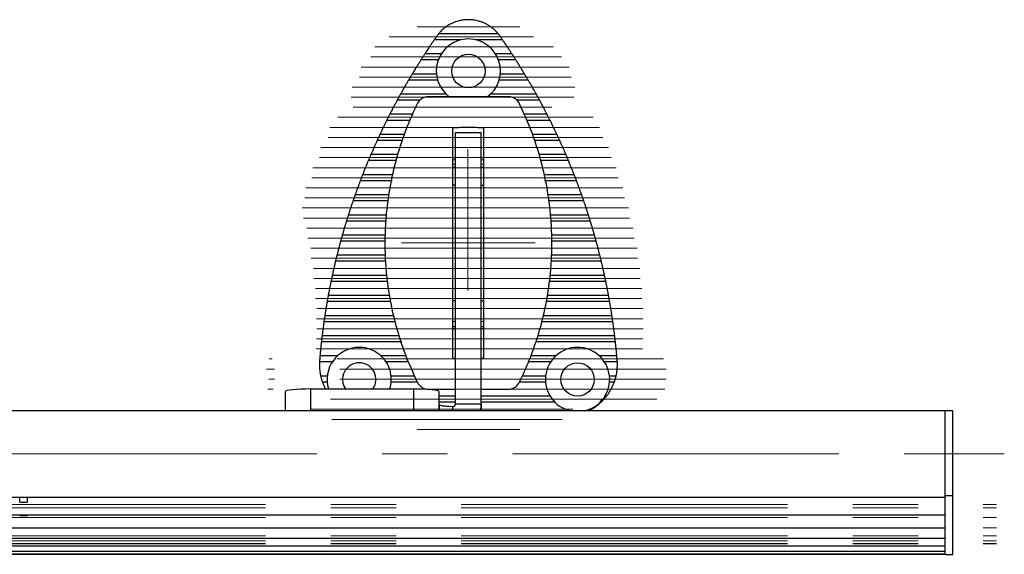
# Model space of a CAD drawing. Header units: millimetres. Extents: x 8 to 273, y 79 to 264.
# Tile 7 of 9: x 153 to 192, y 122 to 143. Entities that reach past the tile are written whole.
import ezdxf

# ---------------------------------------------------------------- set-up
doc = ezdxf.new("R2010")
doc.units = ezdxf.units.MM
doc.linetypes.add('CENTERX2', pattern=[20.32, 12.7, -2.54, 2.54, -2.54])
doc.layers.add('FORMAT', color=7, linetype='Continuous')

msp = doc.modelspace()

# ---------------------------------------------------------------- linework, layer by layer
at = {"color": 7, "linetype": 'Continuous', "lineweight": 25}
for p, q in [((170.453, 142.306), (169.416, 142.306)), ((171.905, 142.542), (169.585, 142.542)), ((172.075, 142.306), (171.037, 142.306)), ((169.572, 141.522), (168.896, 141.522)), ((169.688, 141.757), (169.047, 141.757)), ((172.443, 141.757), (171.803, 141.757)), ((172.595, 141.522), (171.919, 141.522)), ((169.546, 140.737), (168.416, 140.737)), ((169.501, 140.972), (168.556, 140.972)), ((173.075, 140.737), (171.944, 140.737)), ((172.935, 140.972), (171.99, 140.972)), ((169.881, 140.188), (168.102, 140.188)), ((172.288, 140.091), (169.202, 140.091)), ((173.389, 140.188), (171.61, 140.188)), ((170.763, 138.891), (170.728, 138.891)), ((170.245, 138.691), (171.245, 138.691)), ((170.145, 137.726), (170.245, 137.726)), ((171.245, 137.726), (171.345, 137.726)), ((170.243, 137.349), (170.142, 137.33)), ((170.245, 137.445), (170.145, 137.46)), ((171.348, 137.461), (171.248, 137.445)), ((171.348, 137.33), (171.248, 137.348)), ((167.777, 136.814), (166.536, 136.814)), ((170.229, 136.641), (170.145, 136.641)), ((171.261, 136.641), (171.345, 136.641)), ((174.955, 136.814), (173.714, 136.814)), ((171.245, 135.408), (171.261, 135.399)), ((171.261, 135.16), (171.245, 135.172)), ((171.245, 133.71), (171.261, 133.722)), ((171.261, 133.483), (171.245, 133.474)), ((170.229, 132.141), (170.145, 132.141)), ((171.261, 132.141), (171.345, 132.141)), ((170.142, 131.452), (170.242, 131.433)), ((170.245, 131.337), (170.145, 131.322)), ((171.247, 131.433), (171.349, 131.452)), ((171.348, 131.321), (171.248, 131.336)), ((170.245, 131.056), (170.145, 131.056)), ((171.345, 131.056), (171.245, 131.056)), ((168.16, 130.537), (165.022, 130.537)), ((165.644, 129.988), (164.967, 129.988)), ((176.523, 129.988), (175.846, 129.988)), ((165.447, 129.753), (164.948, 129.753)), ((170.145, 129.914), (170.245, 129.908)), ((171.245, 129.908), (171.345, 129.914)), ((176.543, 129.753), (176.044, 129.753)), ((165.252, 129.203), (164.996, 129.203)), ((176.495, 129.203), (176.238, 129.203)), ((165.25, 128.968), (165.065, 128.968)), ((176.425, 128.968), (176.241, 128.968)), ((163.608, 128.596), (163.608, 127.853)), ((164.608, 128.702), (168.608, 128.702)), ((169.202, 128.691), (170.245, 128.691)), ((169.608, 127.853), (169.608, 128.596)), ((171.245, 128.691), (172.288, 128.691)), ((176.121, 128.419), (176.061, 128.419)), ((169.988, 128.029), (170.145, 128.024)), ((170.145, 127.853), (170.145, 128.024)), ((171.245, 128.112), (170.245, 128.112)), ((171.245, 128.112), (171.245, 127.853)), ((175.905, 128.183), (175.874, 128.183)), ((189.308, 127.853), (9.908, 127.853)), ((189.608, 127.853), (189.308, 127.853)), ((189.308, 124.549), (189.308, 127.853)), ((189.308, 124.806), (189.308, 127.853)), ((189.608, 124.549), (189.608, 127.853)), ((189.308, 124.549), (189.308, 124.806)), ((9.908, 124.483), (189.308, 124.483)), ((153.278, 124.297), (153.278, 124.483)), ((153.278, 124.297), (153.578, 124.297)), ((153.578, 124.297), (153.578, 124.483)), ((189.308, 124.549), (189.608, 124.549)), ((189.308, 122.258), (189.308, 124.549)), ((189.608, 122.258), (189.608, 124.549)), ((9.908, 123.802), (189.308, 123.802)), ((153.278, 123.776), (153.278, 123.802)), ((153.278, 123.776), (153.578, 123.776)), ((153.578, 123.776), (153.578, 123.802)), ((9.908, 123.297), (189.308, 123.297)), ((9.908, 122.892), (189.308, 122.892)), ((9.908, 122.585), (189.308, 122.585)), ((9.908, 122.379), (189.308, 122.379)), ((9.908, 122.274), (189.308, 122.274)), ((9.908, 122.269), (189.308, 122.269)), ((189.308, 122.258), (189.608, 122.258))]:
    msp.add_line(p, q, dxfattribs=at)
at = {"color": 8, "linetype": 'Continuous', "lineweight": 25}
for p, q in [((168.86, 139.952), (167.973, 139.952)), ((173.518, 139.952), (172.633, 139.952)), ((168.461, 139.168), (167.565, 139.168)), ((168.568, 139.403), (167.684, 139.403)), ((173.807, 139.403), (172.912, 139.403)), ((173.925, 139.168), (173.014, 139.168)), ((168.164, 138.383), (167.191, 138.383)), ((168.248, 138.619), (167.3, 138.619)), ((174.191, 138.619), (173.243, 138.619)), ((174.3, 138.383), (173.319, 138.383)), ((167.987, 137.834), (166.948, 137.834)), ((174.543, 137.834), (173.496, 137.834)), ((167.93, 137.599), (166.848, 137.599)), ((174.642, 137.599), (173.567, 137.599)), ((167.799, 137.049), (166.626, 137.049)), ((174.864, 137.049), (173.691, 137.049)), ((167.651, 136.265), (166.335, 136.265)), ((175.156, 136.265), (173.841, 136.265)), ((167.618, 136.029), (166.253, 136.029)), ((175.237, 136.029), (173.871, 136.029)), ((167.545, 135.48), (166.072, 135.48)), ((175.419, 135.48), (173.942, 135.48)), ((167.53, 135.245), (165.998, 135.245)), ((175.492, 135.245), (173.963, 135.245)), ((167.501, 134.696), (165.836, 134.696)), ((175.654, 134.696), (173.991, 134.696)), ((167.5, 134.46), (165.771, 134.46)), ((175.72, 134.46), (173.991, 134.46)), ((167.509, 133.911), (165.628, 133.911)), ((175.863, 133.911), (173.984, 133.911)), ((167.521, 133.676), (165.57, 133.676)), ((175.92, 133.676), (173.969, 133.676)), ((167.571, 133.126), (165.445, 133.126)), ((176.045, 133.126), (173.926, 133.126)), ((167.601, 132.891), (165.395, 132.891)), ((176.095, 132.891), (173.892, 132.891)), ((167.672, 132.342), (165.288, 132.342)), ((176.202, 132.342), (173.815, 132.342)), ((167.715, 132.106), (165.246, 132.106)), ((176.244, 132.106), (173.781, 132.106)), ((167.839, 131.557), (165.157, 131.557)), ((176.334, 131.557), (173.65, 131.557)), ((167.892, 131.322), (165.122, 131.322)), ((176.369, 131.322), (173.593, 131.322)), ((168.051, 130.773), (165.05, 130.773)), ((176.441, 130.773), (173.447, 130.773)), ((176.468, 130.537), (173.371, 130.537)), ((168.316, 129.988), (167.346, 129.988)), ((174.144, 129.988), (173.175, 129.988)), ((168.417, 129.753), (167.544, 129.753)), ((173.947, 129.753), (173.084, 129.753)), ((168.653, 129.203), (167.738, 129.203)), ((173.752, 129.203), (172.843, 129.203)), ((168.755, 128.968), (167.741, 128.968)), ((173.75, 128.968), (172.739, 128.968)), ((164.608, 127.853), (164.608, 128.702)), ((168.608, 128.702), (168.608, 127.853)), ((170.245, 128.419), (169.608, 128.419)), ((173.93, 128.419), (171.245, 128.419)), ((170.245, 128.183), (169.608, 128.183)), ((169.621, 127.853), (169.621, 128.078)), ((174.116, 128.183), (171.245, 128.183))]:
    msp.add_line(p, q, dxfattribs=at)
at = {"color": 7, "linetype": 'Continuous', "lineweight": 25, "flags": 128}
for points in [[(170.142, 137.643), (170.24, 137.628), (170.243, 137.627)], [(171.247, 137.627), (171.251, 137.628), (171.348, 137.643)], [(170.142, 131.139), (170.24, 131.154), (170.243, 131.155)], [(171.247, 131.155), (171.251, 131.154), (171.348, 131.139)], [(164.608, 128.702), (164.413, 128.7), (164.225, 128.694), (164.052, 128.684), (163.901, 128.671), (163.776, 128.655), (163.684, 128.637), (163.627, 128.617), (163.608, 128.596)], [(169.608, 128.596), (169.588, 128.617), (169.532, 128.637), (169.439, 128.655), (169.315, 128.671), (169.163, 128.684), (168.99, 128.694), (168.803, 128.7), (168.608, 128.702)], [(169.621, 128.078), (169.618, 128.079), (169.615, 128.08), (169.613, 128.082), (169.611, 128.083), (169.61, 128.084), (169.609, 128.085), (169.608, 128.086), (169.608, 128.087)]]:
    msp.add_lwpolyline(points, dxfattribs=at)
at = {"color": 7, "linetype": 'Continuous', "lineweight": 25}
for centre in [(170.745, 141.091), (174.995, 129.072)]:
    msp.add_circle(centre, 0.65, dxfattribs=at)
for centre, radius, start, end in [((170.745, 141.091), 1.25, 90, 234.2258), ((170.745, 141.091), 1.25, 306.0744, 90), ((166.495, 129.072), 1.25, 90, 197.2389), ((166.495, 129.072), 1.25, 342.7611, 90), ((174.995, 129.072), 1.25, 90, 257.2287), ((174.995, 129.072), 1.25, 282.7713, 90), ((166.495, 129.072), 0.65, 90, 214.7445), ((166.495, 129.072), 0.65, 325.2555, 90)]:
    msp.add_arc(centre, radius, start, end, dxfattribs=at)
for points, knots in [([(171.905, 142.542), (171.894, 142.555), (171.871, 142.582), (171.825, 142.633), (171.769, 142.689), (171.707, 142.743), (171.647, 142.79), (171.572, 142.844), (171.48, 142.901), (171.37, 142.956), (171.264, 143), (171.155, 143.035), (171.052, 143.06), (170.956, 143.077), (170.869, 143.087), (170.779, 143.091), (170.689, 143.091), (170.601, 143.085), (170.484, 143.07), (170.365, 143.044), (170.246, 143.006), (170.151, 142.97), (170.058, 142.926), (169.968, 142.875), (169.882, 142.819), (169.801, 142.758), (169.724, 142.691), (169.663, 142.631), (169.617, 142.58), (169.596, 142.554), (169.585, 142.542)], [0, 0, 0, 0, 0.025314, 0.051463, 0.084149, 0.117757, 0.142676, 0.167793, 0.219111, 0.261225, 0.303665, 0.346899, 0.390381, 0.422446, 0.454675, 0.487555, 0.520731, 0.55281, 0.58512, 0.650925, 0.688334, 0.725907, 0.764048, 0.802455, 0.839468, 0.876971, 0.914044, 0.952282, 0.975832, 1, 1, 1, 1]), ([(169.416, 142.306), (169.406, 142.292), (169.386, 142.264), (169.352, 142.213), (169.315, 142.159), (169.274, 142.099), (169.231, 142.035), (169.186, 141.967), (169.14, 141.898), (169.102, 141.84), (169.071, 141.792), (169.055, 141.769), (169.047, 141.757)], [0, 0, 0, 0, 0.095488, 0.193974, 0.289341, 0.386837, 0.495655, 0.607293, 0.721883, 0.840291, 0.919301, 1, 1, 1, 1]), ([(169.516, 142.451), (169.509, 142.44), (169.494, 142.42), (169.473, 142.389), (169.452, 142.359), (169.432, 142.33), (169.421, 142.314), (169.416, 142.306)], [0, 0, 0, 0, 0.1973078, 0.4005936, 0.5932818, 0.7926329, 1, 1, 1, 1]), ([(169.585, 142.542), (169.579, 142.534), (169.567, 142.519), (169.543, 142.488), (169.526, 142.464), (169.516, 142.451)], [0, 0, 0, 0, 0.293853, 0.60004, 1, 1, 1, 1]), ([(171.974, 142.451), (171.967, 142.461), (171.953, 142.481), (171.929, 142.513), (171.914, 142.531), (171.905, 142.542)], [0, 0, 0, 0, 0.29332, 0.595819, 1, 1, 1, 1]), ([(172.075, 142.306), (172.066, 142.319), (172.048, 142.345), (172.013, 142.396), (171.988, 142.432), (171.974, 142.451)], [0, 0, 0, 0, 0.31761, 0.633657, 1, 1, 1, 1]), ([(172.443, 141.757), (172.434, 141.771), (172.416, 141.799), (172.383, 141.849), (172.347, 141.903), (172.308, 141.961), (172.266, 142.024), (172.221, 142.091), (172.176, 142.159), (172.135, 142.218), (172.101, 142.268), (172.083, 142.293), (172.075, 142.306)], [0, 0, 0, 0, 0.093557, 0.190054, 0.283497, 0.379038, 0.485494, 0.594604, 0.70907, 0.827147, 0.91256, 1, 1, 1, 1]), ([(168.896, 141.522), (168.887, 141.508), (168.869, 141.48), (168.837, 141.429), (168.803, 141.375), (168.766, 141.316), (168.727, 141.253), (168.685, 141.186), (168.644, 141.119), (168.609, 141.06), (168.579, 141.011), (168.563, 140.985), (168.556, 140.972)], [0, 0, 0, 0, 0.095054, 0.193077, 0.288024, 0.385167, 0.491606, 0.600831, 0.712405, 0.827609, 0.912751, 1, 1, 1, 1]), ([(169.047, 141.757), (169.039, 141.744), (169.023, 141.719), (168.99, 141.668), (168.96, 141.622), (168.936, 141.584), (168.915, 141.552), (168.903, 141.533), (168.896, 141.522)], [0, 0, 0, 0, 0.192183, 0.383515, 0.600031, 0.71334, 0.830324, 1, 1, 1, 1]), ([(172.595, 141.522), (172.587, 141.534), (172.57, 141.56), (172.538, 141.61), (172.509, 141.656), (172.484, 141.694), (172.463, 141.726), (172.45, 141.746), (172.443, 141.757)], [0, 0, 0, 0, 0.190604, 0.380372, 0.594946, 0.708195, 0.825039, 1, 1, 1, 1]), ([(172.935, 140.972), (172.927, 140.986), (172.91, 141.014), (172.88, 141.064), (172.847, 141.117), (172.811, 141.175), (172.773, 141.238), (172.732, 141.304), (172.691, 141.37), (172.653, 141.429), (172.62, 141.481), (172.603, 141.508), (172.595, 141.522)], [0, 0, 0, 0, 0.093339, 0.189596, 0.282835, 0.378242, 0.482618, 0.589635, 0.701055, 0.815933, 0.906744, 1, 1, 1, 1]), ([(168.416, 140.737), (168.408, 140.723), (168.391, 140.695), (168.362, 140.646), (168.331, 140.591), (168.297, 140.533), (168.261, 140.47), (168.223, 140.404), (168.186, 140.339), (168.153, 140.28), (168.124, 140.228), (168.109, 140.201), (168.102, 140.188)], [0, 0, 0, 0, 0.094675, 0.192292, 0.286875, 0.383715, 0.488086, 0.595219, 0.704117, 0.81649, 0.90698, 1, 1, 1, 1]), ([(168.556, 140.972), (168.548, 140.96), (168.533, 140.935), (168.503, 140.884), (168.47, 140.829), (168.438, 140.776), (168.423, 140.749), (168.416, 140.737)], [0, 0, 0, 0, 0.191659, 0.382567, 0.594991, 0.81874, 1, 1, 1, 1]), ([(173.075, 140.737), (173.067, 140.75), (173.053, 140.775), (173.023, 140.825), (172.99, 140.88), (172.958, 140.933), (172.942, 140.96), (172.935, 140.972)], [0, 0, 0, 0, 0.190251, 0.379764, 0.590484, 0.814041, 1, 1, 1, 1]), ([(173.389, 140.188), (173.381, 140.201), (173.366, 140.229), (173.338, 140.278), (173.308, 140.332), (173.275, 140.39), (173.24, 140.452), (173.203, 140.516), (173.166, 140.582), (173.131, 140.641), (173.1, 140.695), (173.083, 140.723), (173.075, 140.737)], [0, 0, 0, 0, 0.093149, 0.189193, 0.282255, 0.377549, 0.480111, 0.585307, 0.694036, 0.806094, 0.901616, 1, 1, 1, 1]), ([(167.973, 139.952), (167.966, 139.941), (167.953, 139.916), (167.929, 139.872), (167.903, 139.822), (167.873, 139.767), (167.841, 139.705), (167.807, 139.641), (167.773, 139.576), (167.741, 139.514), (167.71, 139.454), (167.693, 139.42), (167.684, 139.403)], [0, 0, 0, 0, 0.083199, 0.169932, 0.258688, 0.355636, 0.454984, 0.559865, 0.667708, 0.773565, 0.88294, 1, 1, 1, 1]), ([(168.102, 140.188), (168.099, 140.182), (168.089, 140.165), (168.069, 140.129), (168.041, 140.078), (168.011, 140.023), (167.987, 139.979), (167.976, 139.959), (167.973, 139.952)], [0, 0, 0, 0, 0.0927278, 0.2682639, 0.4655152, 0.6800827, 0.8972287, 1, 1, 1, 1]), ([(169.202, 140.091), (169.175, 140.09), (169.118, 140.087), (169.037, 140.065), (168.959, 140.031), (168.889, 139.984), (168.828, 139.925), (168.783, 139.867), (168.761, 139.826), (168.753, 139.811)], [0, 0, 0, 0, 0.149168, 0.3026616, 0.4518293, 0.605323, 0.7544902, 0.9079832, 1, 1, 1, 1]), ([(172.737, 139.811), (172.724, 139.835), (172.696, 139.885), (172.641, 139.948), (172.576, 140.003), (172.503, 140.045), (172.423, 140.075), (172.351, 140.089), (172.305, 140.09), (172.288, 140.091)], [0, 0, 0, 0, 0.149166, 0.302658, 0.451824, 0.605315, 0.754483, 0.907977, 1, 1, 1, 1]), ([(173.518, 139.952), (173.514, 139.958), (173.505, 139.975), (173.485, 140.012), (173.457, 140.063), (173.427, 140.119), (173.403, 140.162), (173.392, 140.182), (173.389, 140.188)], [0, 0, 0, 0, 0.09659, 0.271815, 0.468077, 0.681871, 0.899457, 1, 1, 1, 1]), ([(173.807, 139.403), (173.797, 139.423), (173.78, 139.456), (173.751, 139.512), (173.723, 139.565), (173.693, 139.623), (173.66, 139.686), (173.626, 139.75), (173.593, 139.813), (173.56, 139.873), (173.535, 139.92), (173.522, 139.944), (173.518, 139.952)], [0, 0, 0, 0, 0.13217, 0.220788, 0.31151, 0.409628, 0.510213, 0.615507, 0.723813, 0.829346, 0.938462, 1, 1, 1, 1]), ([(168.753, 139.811), (168.651, 139.594), (168.447, 139.159), (168.193, 138.495), (167.927, 137.67), (167.694, 136.692), (167.55, 135.675), (167.496, 134.819), (167.492, 134.108), (167.536, 133.253), (167.663, 132.255), (167.915, 131.147), (168.263, 130.048), (168.583, 129.345), (168.753, 128.971)], [0, 0, 0, 0, 0.064151, 0.128303, 0.189832, 0.295841, 0.39681, 0.463776, 0.525112, 0.586642, 0.69265, 0.793619, 0.890077, 1, 1, 1, 1]), ([(172.737, 128.971), (172.839, 129.188), (173.043, 129.622), (173.297, 130.286), (173.563, 131.111), (173.797, 132.09), (173.94, 133.106), (173.995, 133.963), (173.998, 134.673), (173.955, 135.529), (173.827, 136.527), (173.576, 137.635), (173.228, 138.733), (172.908, 139.437), (172.737, 139.811)], [0, 0, 0, 0, 0.064151, 0.128303, 0.189832, 0.295841, 0.39681, 0.463776, 0.525112, 0.586642, 0.69265, 0.793619, 0.890077, 1, 1, 1, 1]), ([(167.565, 139.168), (167.558, 139.154), (167.545, 139.127), (167.52, 139.078), (167.494, 139.024), (167.466, 138.966), (167.436, 138.904), (167.405, 138.841), (167.374, 138.777), (167.346, 138.717), (167.32, 138.663), (167.307, 138.634), (167.3, 138.619)], [0, 0, 0, 0, 0.094051, 0.190989, 0.284971, 0.381318, 0.482308, 0.586024, 0.69043, 0.798069, 0.897357, 1, 1, 1, 1]), ([(167.684, 139.403), (167.677, 139.391), (167.665, 139.366), (167.639, 139.316), (167.612, 139.262), (167.585, 139.208), (167.572, 139.181), (167.565, 139.168)], [0, 0, 0, 0, 0.190505, 0.380437, 0.585863, 0.799876, 1, 1, 1, 1]), ([(173.925, 139.168), (173.919, 139.18), (173.907, 139.205), (173.882, 139.255), (173.855, 139.308), (173.828, 139.362), (173.814, 139.39), (173.807, 139.403)], [0, 0, 0, 0, 0.189387, 0.37821, 0.582319, 0.796146, 1, 1, 1, 1]), ([(174.191, 138.619), (174.185, 138.632), (174.172, 138.659), (174.149, 138.708), (174.123, 138.761), (174.096, 138.819), (174.067, 138.88), (174.036, 138.943), (174.005, 139.006), (173.976, 139.066), (173.948, 139.122), (173.933, 139.152), (173.925, 139.168)], [0, 0, 0, 0, 0.092837, 0.188521, 0.281294, 0.376409, 0.475996, 0.578211, 0.682443, 0.789804, 0.89307, 1, 1, 1, 1]), ([(170.728, 138.891), (170.631, 138.89), (170.436, 138.888), (170.242, 138.874), (170.145, 138.867)], [0, 0, 0, 0, 0.499511, 1, 1, 1, 1]), ([(170.145, 129.914), (170.145, 130.014), (170.145, 130.311), (170.145, 130.815), (170.145, 131.426), (170.145, 131.939), (170.145, 132.353), (170.145, 132.768), (170.145, 133.29), (170.145, 133.919), (170.145, 134.445), (170.145, 135.098), (170.145, 135.878), (170.145, 136.885), (170.145, 137.886), (170.145, 138.54), (170.145, 138.867)], [0, 0, 0, 0, 0.03421, 0.102733, 0.171469, 0.240396, 0.274903, 0.309444, 0.378615, 0.44798, 0.517539, 0.552366, 0.663839, 0.775609, 0.887646, 1, 1, 1, 1]), ([(171.345, 138.867), (171.248, 138.874), (171.054, 138.888), (170.86, 138.89), (170.763, 138.891)], [0, 0, 0, 0, 0.499455, 1, 1, 1, 1]), ([(171.345, 129.914), (171.345, 130.014), (171.345, 130.311), (171.345, 130.815), (171.345, 131.426), (171.345, 131.939), (171.345, 132.353), (171.345, 132.768), (171.345, 133.29), (171.345, 133.919), (171.345, 134.445), (171.345, 135.098), (171.345, 135.878), (171.345, 136.885), (171.345, 137.886), (171.345, 138.54), (171.345, 138.867)], [0, 0, 0, 0, 0.03421, 0.102733, 0.171469, 0.240396, 0.274903, 0.309444, 0.378615, 0.44798, 0.517539, 0.552366, 0.663839, 0.775609, 0.887646, 1, 1, 1, 1]), ([(167.191, 138.383), (167.185, 138.37), (167.173, 138.344), (167.152, 138.297), (167.129, 138.246), (167.103, 138.19), (167.076, 138.129), (167.048, 138.066), (167.021, 138.003), (166.995, 137.943), (166.969, 137.884), (166.955, 137.851), (166.948, 137.834)], [0, 0, 0, 0, 0.093784, 0.182139, 0.272669, 0.368705, 0.467227, 0.568808, 0.673299, 0.775201, 0.880378, 1, 1, 1, 1]), ([(167.3, 138.619), (167.296, 138.611), (167.288, 138.593), (167.269, 138.553), (167.245, 138.502), (167.22, 138.448), (167.202, 138.407), (167.193, 138.389), (167.191, 138.383)], [0, 0, 0, 0, 0.1162963, 0.2963125, 0.4927049, 0.7007316, 0.9088392, 1, 1, 1, 1]), ([(170.245, 128.112), (170.245, 128.163), (170.245, 128.357), (170.245, 128.656), (170.245, 128.989), (170.245, 129.2), (170.245, 129.52), (170.245, 129.989), (170.245, 130.613), (170.245, 131.282), (170.245, 132.074), (170.245, 133.002), (170.245, 134.072), (170.245, 135.18), (170.245, 136.319), (170.245, 137.487), (170.245, 138.29), (170.245, 138.691)], [0, 0, 0, 0, 0.012667, 0.048246, 0.083459, 0.118663, 0.153943, 0.224452, 0.295067, 0.365643, 0.436168, 0.530104, 0.624087, 0.718153, 0.812165, 0.906088, 1, 1, 1, 1]), ([(171.245, 128.112), (171.245, 128.163), (171.245, 128.357), (171.245, 128.656), (171.245, 128.989), (171.245, 129.2), (171.245, 129.52), (171.245, 129.989), (171.245, 130.613), (171.245, 131.282), (171.245, 132.074), (171.245, 133.002), (171.245, 134.072), (171.245, 135.18), (171.245, 136.319), (171.245, 137.487), (171.245, 138.29), (171.245, 138.691)], [0, 0, 0, 0, 0.012667, 0.048246, 0.083459, 0.118663, 0.153943, 0.224452, 0.295067, 0.365643, 0.436168, 0.530104, 0.624087, 0.718153, 0.812165, 0.906088, 1, 1, 1, 1]), ([(174.3, 138.383), (174.296, 138.391), (174.288, 138.409), (174.269, 138.449), (174.246, 138.501), (174.221, 138.555), (174.202, 138.595), (174.193, 138.613), (174.191, 138.619)], [0, 0, 0, 0, 0.119502, 0.299114, 0.494611, 0.702091, 0.910688, 1, 1, 1, 1]), ([(174.543, 137.834), (174.538, 137.844), (174.529, 137.865), (174.513, 137.904), (174.492, 137.951), (174.469, 138.005), (174.443, 138.064), (174.416, 138.125), (174.388, 138.188), (174.36, 138.249), (174.335, 138.307), (174.314, 138.351), (174.304, 138.375), (174.3, 138.383)], [0, 0, 0, 0, 0.072851, 0.147068, 0.236887, 0.328953, 0.425808, 0.5252, 0.627014, 0.731771, 0.833393, 0.938332, 1, 1, 1, 1]), ([(166.948, 137.834), (166.942, 137.822), (166.932, 137.797), (166.911, 137.748), (166.888, 137.695), (166.866, 137.64), (166.854, 137.613), (166.848, 137.599)], [0, 0, 0, 0, 0.1896047, 0.3787874, 0.5788547, 0.7852003, 1, 1, 1, 1]), ([(174.642, 137.599), (174.637, 137.611), (174.627, 137.635), (174.606, 137.685), (174.584, 137.738), (174.565, 137.782), (174.552, 137.814), (174.546, 137.827), (174.543, 137.834)], [0, 0, 0, 0, 0.188517, 0.376622, 0.575458, 0.781421, 0.888635, 1, 1, 1, 1]), ([(166.848, 137.599), (166.843, 137.585), (166.831, 137.558), (166.811, 137.51), (166.789, 137.456), (166.766, 137.399), (166.741, 137.338), (166.716, 137.276), (166.691, 137.213), (166.667, 137.153), (166.645, 137.097), (166.633, 137.065), (166.626, 137.049)], [0, 0, 0, 0, 0.093561, 0.189958, 0.283469, 0.379434, 0.477825, 0.578922, 0.679776, 0.783689, 0.889783, 1, 1, 1, 1]), ([(174.864, 137.049), (174.859, 137.063), (174.848, 137.089), (174.829, 137.138), (174.808, 137.191), (174.786, 137.248), (174.761, 137.308), (174.736, 137.37), (174.711, 137.432), (174.686, 137.492), (174.662, 137.55), (174.649, 137.582), (174.642, 137.599)], [0, 0, 0, 0, 0.092596, 0.1879959, 0.2805459, 0.3755309, 0.4728331, 0.5727639, 0.673458, 0.7771339, 0.8863668, 1, 1, 1, 1]), ([(166.626, 137.049), (166.623, 137.041), (166.615, 137.021), (166.599, 136.979), (166.579, 136.927), (166.559, 136.875), (166.544, 136.836), (166.538, 136.819), (166.536, 136.814)], [0, 0, 0, 0, 0.136273, 0.319235, 0.513957, 0.716179, 0.917445, 1, 1, 1, 1]), ([(174.955, 136.814), (174.951, 136.823), (174.944, 136.843), (174.927, 136.885), (174.908, 136.937), (174.887, 136.989), (174.873, 137.028), (174.866, 137.045), (174.864, 137.049)], [0, 0, 0, 0, 0.1388929, 0.3214258, 0.51538, 0.7172291, 0.918969, 1, 1, 1, 1]), ([(166.536, 136.814), (166.53, 136.799), (166.52, 136.772), (166.501, 136.723), (166.482, 136.671), (166.461, 136.614), (166.439, 136.553), (166.416, 136.491), (166.394, 136.43), (166.373, 136.372), (166.352, 136.314), (166.341, 136.282), (166.335, 136.265)], [0, 0, 0, 0, 0.103593, 0.1932254, 0.2851689, 0.3803233, 0.4780307, 0.5768935, 0.6786131, 0.7774375, 0.8793495, 1, 1, 1, 1]), ([(175.156, 136.265), (175.152, 136.276), (175.144, 136.298), (175.129, 136.34), (175.112, 136.388), (175.092, 136.443), (175.07, 136.502), (175.048, 136.563), (175.025, 136.625), (175.003, 136.684), (174.983, 136.74), (174.966, 136.783), (174.958, 136.806), (174.955, 136.814)], [0, 0, 0, 0, 0.078894, 0.159504, 0.250164, 0.343192, 0.43883, 0.537054, 0.636014, 0.737848, 0.836499, 0.938263, 1, 1, 1, 1]), ([(166.335, 136.265), (166.331, 136.253), (166.322, 136.229), (166.305, 136.18), (166.287, 136.127), (166.269, 136.076), (166.258, 136.044), (166.254, 136.031), (166.253, 136.029)], [0, 0, 0, 0, 0.188791, 0.377286, 0.573134, 0.773347, 0.970492, 1, 1, 1, 1]), ([(175.237, 136.029), (175.233, 136.042), (175.225, 136.066), (175.208, 136.115), (175.19, 136.167), (175.172, 136.218), (175.161, 136.25), (175.156, 136.263), (175.156, 136.265)], [0, 0, 0, 0, 0.188083, 0.375878, 0.570929, 0.770994, 0.968835, 1, 1, 1, 1]), ([(166.253, 136.029), (166.248, 136.016), (166.239, 135.99), (166.223, 135.941), (166.205, 135.888), (166.186, 135.831), (166.166, 135.771), (166.146, 135.71), (166.126, 135.649), (166.107, 135.591), (166.09, 135.538), (166.079, 135.502), (166.073, 135.485), (166.072, 135.48)], [0, 0, 0, 0, 0.093158, 0.189106, 0.28223, 0.377878, 0.474257, 0.57333, 0.671377, 0.772354, 0.868745, 0.968172, 1, 1, 1, 1]), ([(175.419, 135.48), (175.415, 135.493), (175.406, 135.52), (175.391, 135.568), (175.374, 135.621), (175.355, 135.677), (175.336, 135.737), (175.315, 135.798), (175.295, 135.859), (175.276, 135.916), (175.258, 135.969), (175.245, 136.006), (175.239, 136.025), (175.237, 136.029)], [0, 0, 0, 0, 0.092398, 0.187561, 0.279928, 0.374804, 0.470342, 0.568514, 0.666422, 0.767202, 0.864342, 0.964527, 1, 1, 1, 1]), ([(166.072, 135.48), (166.069, 135.471), (166.062, 135.45), (166.048, 135.406), (166.032, 135.354), (166.016, 135.302), (166.005, 135.266), (166, 135.249), (165.998, 135.245)], [0, 0, 0, 0, 0.1528198, 0.3376385, 0.5304039, 0.7277516, 0.9239186, 1, 1, 1, 1]), ([(170.229, 135.425), (170.232, 135.427), (170.237, 135.429), (170.243, 135.432), (170.245, 135.433)], [0, 0, 0, 0, 0.642607, 1, 1, 1, 1]), ([(175.492, 135.245), (175.489, 135.255), (175.483, 135.276), (175.469, 135.32), (175.453, 135.372), (175.437, 135.423), (175.425, 135.46), (175.42, 135.476), (175.419, 135.48)], [0, 0, 0, 0, 0.1549119, 0.339323, 0.5314599, 0.7285624, 0.925152, 1, 1, 1, 1]), ([(165.998, 135.245), (165.993, 135.229), (165.985, 135.2), (165.969, 135.149), (165.953, 135.096), (165.936, 135.039), (165.918, 134.979), (165.9, 134.918), (165.883, 134.858), (165.866, 134.801), (165.85, 134.745), (165.841, 134.713), (165.836, 134.696)], [0, 0, 0, 0, 0.1122484, 0.2028482, 0.2958746, 0.3902049, 0.4871377, 0.5837972, 0.6832631, 0.7797266, 0.8791339, 1, 1, 1, 1]), ([(175.654, 134.696), (175.651, 134.707), (175.644, 134.731), (175.632, 134.775), (175.617, 134.825), (175.601, 134.88), (175.584, 134.939), (175.566, 135), (175.548, 135.06), (175.531, 135.118), (175.514, 135.172), (175.502, 135.214), (175.495, 135.236), (175.492, 135.245)], [0, 0, 0, 0, 0.0838577, 0.1697612, 0.260989, 0.3546834, 0.4492163, 0.5463687, 0.643031, 0.7425034, 0.8388984, 0.9382515, 1, 1, 1, 1]), ([(165.836, 134.696), (165.833, 134.684), (165.826, 134.66), (165.813, 134.611), (165.798, 134.559), (165.784, 134.508), (165.775, 134.476), (165.772, 134.463), (165.771, 134.46)], [0, 0, 0, 0, 0.188186, 0.376178, 0.568849, 0.764345, 0.957942, 1, 1, 1, 1]), ([(175.72, 134.46), (175.716, 134.472), (175.71, 134.496), (175.696, 134.545), (175.682, 134.597), (175.668, 134.647), (175.659, 134.679), (175.655, 134.693), (175.654, 134.696)], [0, 0, 0, 0, 0.187639, 0.37509, 0.567155, 0.762531, 0.956633, 1, 1, 1, 1]), ([(165.771, 134.46), (165.767, 134.447), (165.76, 134.421), (165.747, 134.373), (165.733, 134.32), (165.718, 134.263), (165.702, 134.203), (165.687, 134.143), (165.671, 134.083), (165.657, 134.026), (165.643, 133.974), (165.634, 133.936), (165.629, 133.917), (165.628, 133.911)], [0, 0, 0, 0, 0.092843, 0.188437, 0.281259, 0.37666, 0.471511, 0.569049, 0.664932, 0.76365, 0.858491, 0.956227, 1, 1, 1, 1]), ([(175.863, 133.911), (175.86, 133.924), (175.853, 133.95), (175.841, 133.998), (175.828, 134.051), (175.813, 134.107), (175.798, 134.167), (175.782, 134.227), (175.766, 134.287), (175.751, 134.343), (175.737, 134.396), (175.727, 134.434), (175.721, 134.454), (175.72, 134.46)], [0, 0, 0, 0, 0.092261, 0.187253, 0.279494, 0.374303, 0.46852, 0.565378, 0.661148, 0.759711, 0.855093, 0.953376, 1, 1, 1, 1]), ([(165.628, 133.911), (165.625, 133.901), (165.62, 133.879), (165.608, 133.833), (165.596, 133.781), (165.583, 133.731), (165.575, 133.695), (165.571, 133.68), (165.57, 133.676)], [0, 0, 0, 0, 0.166094, 0.352022, 0.542884, 0.736333, 0.928778, 1, 1, 1, 1]), ([(175.92, 133.676), (175.918, 133.686), (175.912, 133.708), (175.901, 133.754), (175.889, 133.806), (175.876, 133.856), (175.868, 133.891), (175.864, 133.907), (175.863, 133.911)], [0, 0, 0, 0, 0.167706, 0.35328, 0.543652, 0.736946, 0.929742, 1, 1, 1, 1]), ([(165.57, 133.676), (165.566, 133.659), (165.559, 133.629), (165.546, 133.575), (165.534, 133.522), (165.521, 133.465), (165.507, 133.405), (165.493, 133.345), (165.48, 133.286), (165.468, 133.23), (165.456, 133.175), (165.449, 133.144), (165.445, 133.126)], [0, 0, 0, 0, 0.119495, 0.210795, 0.304616, 0.398216, 0.494453, 0.589381, 0.68707, 0.78177, 0.879305, 1, 1, 1, 1]), ([(170.245, 133.449), (170.242, 133.45), (170.236, 133.453), (170.231, 133.456), (170.229, 133.457)], [0, 0, 0, 0, 0.56302, 1, 1, 1, 1]), ([(176.045, 133.126), (176.043, 133.139), (176.037, 133.164), (176.027, 133.209), (176.016, 133.26), (176.004, 133.316), (175.99, 133.375), (175.977, 133.435), (175.963, 133.494), (175.95, 133.551), (175.937, 133.604), (175.927, 133.645), (175.922, 133.667), (175.92, 133.676)], [0, 0, 0, 0, 0.087782, 0.1779, 0.269503, 0.363653, 0.457254, 0.553496, 0.648372, 0.746003, 0.840716, 0.938272, 1, 1, 1, 1]), ([(165.445, 133.126), (165.443, 133.115), (165.437, 133.091), (165.427, 133.042), (165.416, 132.991), (165.406, 132.941), (165.399, 132.908), (165.396, 132.894), (165.395, 132.891)], [0, 0, 0, 0, 0.187716, 0.375318, 0.565623, 0.757561, 0.948402, 1, 1, 1, 1]), ([(176.095, 132.891), (176.093, 132.903), (176.088, 132.927), (176.078, 132.975), (176.067, 133.027), (176.056, 133.077), (176.049, 133.109), (176.046, 133.123), (176.045, 133.126)], [0, 0, 0, 0, 0.187311, 0.374511, 0.564373, 0.756219, 0.947416, 1, 1, 1, 1]), ([(165.395, 132.891), (165.393, 132.878), (165.387, 132.852), (165.378, 132.804), (165.367, 132.751), (165.356, 132.695), (165.344, 132.635), (165.332, 132.576), (165.321, 132.516), (165.31, 132.46), (165.301, 132.408), (165.293, 132.369), (165.29, 132.349), (165.288, 132.342)], [0, 0, 0, 0, 0.092595, 0.18791, 0.280492, 0.375696, 0.469411, 0.56581, 0.660074, 0.757104, 0.850755, 0.947201, 1, 1, 1, 1]), ([(176.202, 132.342), (176.2, 132.355), (176.195, 132.381), (176.186, 132.428), (176.176, 132.481), (176.165, 132.537), (176.154, 132.597), (176.142, 132.656), (176.131, 132.715), (176.119, 132.771), (176.109, 132.823), (176.101, 132.863), (176.097, 132.884), (176.095, 132.891)], [0, 0, 0, 0, 0.09217, 0.187044, 0.279203, 0.373974, 0.467232, 0.56314, 0.657318, 0.754232, 0.848261, 0.945088, 1, 1, 1, 1]), ([(165.288, 132.342), (165.286, 132.331), (165.282, 132.308), (165.274, 132.261), (165.264, 132.21), (165.255, 132.16), (165.249, 132.126), (165.247, 132.11), (165.246, 132.106)], [0, 0, 0, 0, 0.176238, 0.362781, 0.552005, 0.742508, 0.932335, 1, 1, 1, 1]), ([(176.244, 132.106), (176.242, 132.118), (176.238, 132.141), (176.23, 132.188), (176.221, 132.239), (176.212, 132.289), (176.206, 132.323), (176.203, 132.338), (176.202, 132.342)], [0, 0, 0, 0, 0.177406, 0.363671, 0.55254, 0.742948, 0.933042, 1, 1, 1, 1]), ([(165.246, 132.106), (165.244, 132.094), (165.24, 132.069), (165.232, 132.023), (165.223, 131.971), (165.213, 131.914), (165.204, 131.855), (165.194, 131.796), (165.184, 131.736), (165.176, 131.68), (165.167, 131.629), (165.161, 131.587), (165.158, 131.566), (165.157, 131.557)], [0, 0, 0, 0, 0.089598, 0.18165, 0.274096, 0.369176, 0.462426, 0.558356, 0.651996, 0.748373, 0.841586, 0.937557, 1, 1, 1, 1]), ([(176.334, 131.557), (176.332, 131.57), (176.328, 131.596), (176.321, 131.644), (176.312, 131.696), (176.303, 131.753), (176.294, 131.812), (176.284, 131.871), (176.274, 131.93), (176.265, 131.986), (176.256, 132.037), (176.249, 132.078), (176.246, 132.099), (176.244, 132.106)], [0, 0, 0, 0, 0.092141, 0.186977, 0.279111, 0.373874, 0.466773, 0.562327, 0.655895, 0.752177, 0.845673, 0.94193, 1, 1, 1, 1]), ([(165.157, 131.557), (165.155, 131.545), (165.151, 131.522), (165.144, 131.473), (165.136, 131.422), (165.129, 131.372), (165.124, 131.34), (165.122, 131.325), (165.122, 131.322)], [0, 0, 0, 0, 0.1873657, 0.3746746, 0.5632979, 0.7526948, 0.9415325, 1, 1, 1, 1]), ([(176.369, 131.322), (176.367, 131.334), (176.363, 131.357), (176.357, 131.406), (176.349, 131.457), (176.342, 131.506), (176.337, 131.539), (176.334, 131.554), (176.334, 131.557)], [0, 0, 0, 0, 0.187088, 0.374122, 0.562445, 0.751777, 0.94085, 1, 1, 1, 1]), ([(165.122, 131.322), (165.12, 131.309), (165.116, 131.283), (165.11, 131.235), (165.102, 131.183), (165.095, 131.126), (165.087, 131.067), (165.079, 131.008), (165.071, 130.949), (165.064, 130.893), (165.058, 130.842), (165.053, 130.802), (165.051, 130.781), (165.05, 130.773)], [0, 0, 0, 0, 0.092404, 0.187504, 0.279902, 0.374951, 0.467864, 0.563459, 0.656587, 0.752432, 0.845243, 0.940782, 1, 1, 1, 1]), ([(176.441, 130.773), (176.439, 130.785), (176.436, 130.811), (176.43, 130.859), (176.424, 130.912), (176.417, 130.968), (176.409, 131.027), (176.401, 131.086), (176.393, 131.145), (176.386, 131.2), (176.378, 131.252), (176.373, 131.292), (176.37, 131.314), (176.369, 131.322)], [0, 0, 0, 0, 0.092122, 0.18693, 0.279047, 0.373808, 0.46642, 0.561691, 0.654761, 0.750529, 0.843582, 0.939366, 1, 1, 1, 1]), ([(165.05, 130.773), (165.048, 130.761), (165.045, 130.738), (165.04, 130.69), (165.034, 130.639), (165.028, 130.589), (165.024, 130.556), (165.023, 130.541), (165.022, 130.537)], [0, 0, 0, 0, 0.183366, 0.370213, 0.558197, 0.746661, 0.934777, 1, 1, 1, 1]), ([(176.468, 130.537), (176.467, 130.549), (176.464, 130.572), (176.459, 130.62), (176.453, 130.671), (176.447, 130.721), (176.443, 130.754), (176.441, 130.769), (176.441, 130.773)], [0, 0, 0, 0, 0.1841171, 0.3707759, 0.5585303, 0.7469426, 0.9352354, 1, 1, 1, 1]), ([(165.022, 130.537), (165.021, 130.525), (165.018, 130.5), (165.013, 130.454), (165.007, 130.402), (165.002, 130.346), (164.996, 130.287), (164.99, 130.228), (164.984, 130.169), (164.978, 130.113), (164.974, 130.061), (164.97, 130.02), (164.968, 129.997), (164.967, 129.988)], [0, 0, 0, 0, 0.089448, 0.181331, 0.273641, 0.368609, 0.461225, 0.556519, 0.649248, 0.744677, 0.837207, 0.932441, 1, 1, 1, 1]), ([(176.523, 129.988), (176.522, 130.001), (176.52, 130.027), (176.516, 130.074), (176.511, 130.127), (176.505, 130.183), (176.499, 130.242), (176.493, 130.301), (176.487, 130.36), (176.482, 130.415), (176.476, 130.466), (176.472, 130.507), (176.469, 130.529), (176.468, 130.537)], [0, 0, 0, 0, 0.092115, 0.186909, 0.279021, 0.373788, 0.466186, 0.561246, 0.65393, 0.749299, 0.842002, 0.93741, 1, 1, 1, 1]), ([(164.967, 129.988), (164.966, 129.976), (164.964, 129.953), (164.96, 129.905), (164.956, 129.857), (164.953, 129.828), (164.952, 129.816)], [0, 0, 0, 0, 0.2650769, 0.5301263, 0.795799, 1, 1, 1, 1]), ([(176.538, 129.816), (176.537, 129.832), (176.534, 129.865), (176.53, 129.916), (176.526, 129.959), (176.524, 129.979), (176.523, 129.988)], [0, 0, 0, 0, 0.265876, 0.531743, 0.797737, 1, 1, 1, 1]), ([(164.948, 129.753), (164.947, 129.74), (164.946, 129.714), (164.945, 129.667), (164.945, 129.615), (164.947, 129.559), (164.951, 129.501), (164.956, 129.443), (164.963, 129.385), (164.971, 129.331), (164.98, 129.279), (164.988, 129.237), (164.994, 129.214), (164.996, 129.203)], [0, 0, 0, 0, 0.091264, 0.185158, 0.2764276, 0.370378, 0.4610569, 0.5543633, 0.6451705, 0.7385249, 0.8309296, 0.9259318, 1, 1, 1, 1]), ([(164.952, 129.816), (164.951, 129.801), (164.949, 129.777), (164.948, 129.759), (164.948, 129.753)], [0, 0, 0, 0, 0.633177, 1, 1, 1, 1]), ([(176.495, 129.203), (176.498, 129.216), (176.503, 129.243), (176.513, 129.29), (176.522, 129.344), (176.53, 129.401), (176.536, 129.46), (176.541, 129.52), (176.544, 129.578), (176.545, 129.633), (176.545, 129.683), (176.544, 129.723), (176.543, 129.744), (176.543, 129.753)], [0, 0, 0, 0, 0.093673, 0.190062, 0.283732, 0.380144, 0.473258, 0.569183, 0.660445, 0.754399, 0.84495, 0.938091, 1, 1, 1, 1]), ([(176.543, 129.753), (176.542, 129.764), (176.541, 129.783), (176.539, 129.807), (176.538, 129.816)], [0, 0, 0, 0, 0.633166, 1, 1, 1, 1]), ([(164.996, 129.203), (164.998, 129.193), (165.004, 129.17), (165.015, 129.125), (165.03, 129.074), (165.046, 129.023), (165.058, 128.988), (165.064, 128.972), (165.065, 128.968)], [0, 0, 0, 0, 0.168287, 0.3507453, 0.5388083, 0.7330517, 0.9305943, 1, 1, 1, 1]), ([(176.425, 128.968), (176.428, 128.977), (176.436, 128.997), (176.45, 129.04), (176.466, 129.092), (176.48, 129.144), (176.49, 129.182), (176.493, 129.198), (176.495, 129.203)], [0, 0, 0, 0, 0.142796, 0.330331, 0.52609, 0.723244, 0.915637, 1, 1, 1, 1]), ([(165.065, 128.968), (165.07, 128.956), (165.079, 128.93), (165.097, 128.885), (165.119, 128.835), (165.144, 128.781), (165.166, 128.736), (165.181, 128.709), (165.185, 128.702)], [0, 0, 0, 0, 0.176631, 0.358296, 0.54043, 0.727258, 0.921393, 1, 1, 1, 1]), ([(168.753, 128.971), (168.767, 128.946), (168.794, 128.897), (168.85, 128.833), (168.915, 128.779), (168.988, 128.737), (169.067, 128.707), (169.14, 128.693), (169.185, 128.691), (169.202, 128.691)], [0, 0, 0, 0, 0.1491661, 0.3026579, 0.4518236, 0.6053149, 0.754483, 0.907977, 1, 1, 1, 1]), ([(172.288, 128.691), (172.316, 128.692), (172.372, 128.695), (172.454, 128.717), (172.531, 128.751), (172.601, 128.798), (172.663, 128.857), (172.708, 128.915), (172.729, 128.956), (172.737, 128.971)], [0, 0, 0, 0, 0.149168, 0.302662, 0.451829, 0.605323, 0.75449, 0.907983, 1, 1, 1, 1]), ([(176.121, 128.419), (176.132, 128.433), (176.155, 128.463), (176.193, 128.516), (176.232, 128.575), (176.271, 128.639), (176.31, 128.707), (176.345, 128.776), (176.375, 128.843), (176.397, 128.895), (176.414, 128.938), (176.421, 128.958), (176.425, 128.968)], [0, 0, 0, 0, 0.1052, 0.213605, 0.318703, 0.426467, 0.538174, 0.653636, 0.756713, 0.863631, 0.931193, 1, 1, 1, 1]), ([(175.905, 128.183), (175.912, 128.19), (175.927, 128.204), (175.954, 128.23), (175.983, 128.26), (176.015, 128.294), (176.046, 128.328), (176.079, 128.367), (176.105, 128.398), (176.118, 128.415), (176.121, 128.419)], [0, 0, 0, 0, 0.108588, 0.220604, 0.352212, 0.48763, 0.619521, 0.755832, 0.937819, 1, 1, 1, 1]), ([(169.621, 128.078), (169.643, 128.072), (169.683, 128.059), (169.777, 128.044), (169.881, 128.034), (169.956, 128.03), (169.988, 128.029)], [0, 0, 0, 0, 0.3227957, 0.5905171, 0.8252382, 1, 1, 1, 1]), ([(170.145, 128.024), (170.152, 128.024), (170.164, 128.023), (170.184, 128.028), (170.201, 128.037), (170.214, 128.047), (170.222, 128.057), (170.23, 128.067), (170.243, 128.088), (170.244, 128.102), (170.245, 128.112)], [0, 0, 0, 0, 0.138939, 0.234417, 0.335708, 0.435663, 0.481602, 0.531644, 0.651587, 1, 1, 1, 1]), ([(171.21, 127.853), (171.214, 127.865), (171.242, 127.948), (171.244, 128.036), (171.245, 128.112)], [0, 0, 0, 0, 0.136894, 1, 1, 1, 1]), ([(175.419, 127.853), (175.437, 127.861), (175.482, 127.882), (175.55, 127.921), (175.63, 127.969), (175.71, 128.023), (175.784, 128.08), (175.851, 128.135), (175.887, 128.167), (175.905, 128.183)], [0, 0, 0, 0, 0.095675, 0.239582, 0.38436, 0.546494, 0.71131, 0.853317, 1, 1, 1, 1])]:
    msp.add_open_spline(points, degree=3, knots=knots, dxfattribs=at)
at = {"layer": 'FORMAT', "linetype": 'CENTERX2', "lineweight": 18}
for p, q in [((172.746, 142.816), (168.745, 142.816)), ((173.284, 142.424), (167.663, 142.424)), ((174.054, 142.032), (167.108, 142.032)), ((174.371, 141.639), (166.947, 141.639)), ((174.673, 141.247), (166.575, 141.247)), ((174.747, 140.855), (166.508, 140.855)), ((174.885, 140.462), (166.216, 140.462)), ((174.853, 140.07), (166.179, 140.07)), ((173.988, 139.678), (166.26, 139.678)), ((175.601, 139.286), (165.657, 139.286)), ((175.848, 138.893), (165.357, 138.893)), ((175.975, 138.501), (165.283, 138.501)), ((176.198, 138.109), (165.006, 138.109)), ((170.72, 138.041), (170.72, 132.54)), ((176.3, 137.716), (164.946, 137.716)), ((176.503, 137.324), (164.69, 137.324)), ((176.577, 136.932), (164.647, 136.932)), ((176.755, 136.539), (164.418, 136.539)), ((176.817, 136.147), (164.38, 136.147)), ((176.974, 135.755), (164.172, 135.755)), ((177.022, 135.363), (164.142, 135.363)), ((177.16, 134.97), (163.956, 134.97)), ((177.193, 134.578), (163.935, 134.578)), ((177.31, 134.186), (163.77, 134.186)), ((168.145, 134.391), (173.345, 134.391)), ((177.329, 133.793), (163.756, 133.793)), ((177.42, 133.401), (163.615, 133.401)), ((177.43, 133.009), (163.607, 133.009)), ((177.497, 132.616), (163.488, 132.616)), ((177.499, 132.224), (163.485, 132.224)), ((177.542, 131.832), (163.387, 131.832)), ((177.535, 131.44), (163.39, 131.44)), ((177.55, 131.047), (163.316, 131.047)), ((177.532, 130.655), (163.325, 130.655)), ((177.518, 130.263), (163.267, 130.263)), ((178.342, 129.87), (162.994, 129.87)), ((178.439, 129.478), (162.883, 129.478)), ((178.44, 129.086), (162.976, 129.086)), ((178.387, 128.693), (162.944, 128.693)), ((178.079, 128.301), (163.334, 128.301)), ((174.813, 127.909), (164.61, 127.909)), ((174.401, 127.517), (165.433, 127.517)), ((172.749, 127.124), (168.745, 127.124)), ((9.908, 126.168), (189.308, 126.168)), ((189.308, 126.168), (191.608, 126.168)), ((7.908, 124.202), (191.308, 124.202)), ((7.908, 124.075), (191.308, 124.075)), ((7.908, 123.697), (191.308, 123.697)), ((7.908, 123.292), (191.308, 123.292)), ((7.908, 122.985), (191.308, 122.985)), ((7.908, 122.779), (191.308, 122.779)), ((7.908, 122.674), (191.308, 122.674)), ((7.908, 122.669), (191.308, 122.669))]:
    msp.add_line(p, q, dxfattribs=at)

doc.saveas('drawing.dxf')
